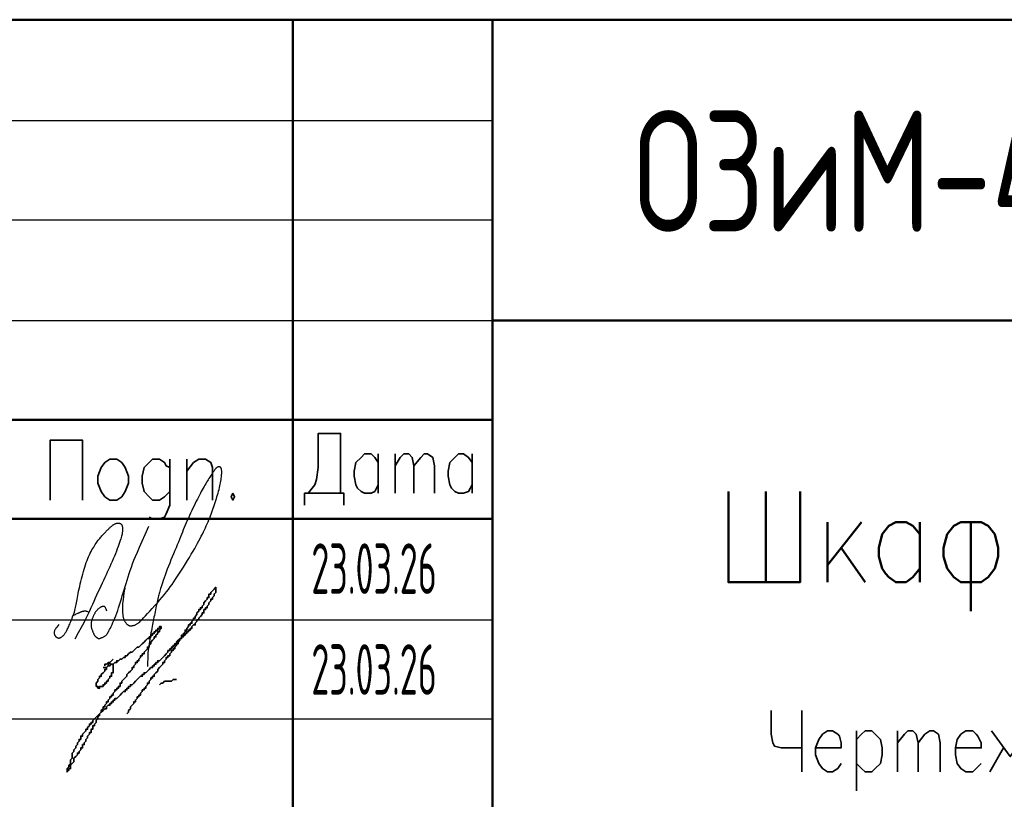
# Model space of a CAD drawing. Extents: x -832 to 0, y 8 to 595.
# Tile 5 of 20: x -147 to -98, y 29 to 67. Entities that reach past the tile are written whole.
import ezdxf

# ---------------------------------------------------------------- set-up
doc = ezdxf.new("R2010")
doc.units = 0
doc.layers.get('0').update_dxf_attribs({"lineweight": 25})
doc.styles.add('simplex', font='simplex.shx', dxfattribs={"width": 0.9})
doc.styles.add('simplex.shx', font='simplex.shx', dxfattribs={"width": 0.9, "height": 2})

# ---------------------------------------------------------------- blocks, each defined once
blk = doc.blocks.new('абросимов')
at = {"color": 162, "lineweight": 25}
for points in [[(-760.731, -527.911), (-760.766, -528.141), (-760.793, -528.326), (-760.813, -528.472), (-760.827, -528.586), (-760.836, -528.673), (-760.841, -528.74), (-760.844, -528.794), (-760.845, -528.842), (-760.845, -528.887), (-760.845, -528.933), (-760.844, -528.977), (-760.843, -529.021), (-760.84, -529.064), (-760.838, -529.105), (-760.835, -529.146), (-760.83, -529.184), (-760.826, -529.222), (-760.82, -529.257), (-760.814, -529.292), (-760.807, -529.325), (-760.799, -529.357), (-760.791, -529.388), (-760.781, -529.418), (-760.771, -529.448), (-760.76, -529.477), (-760.748, -529.505), (-760.736, -529.532), (-760.722, -529.558), (-760.709, -529.584), (-760.694, -529.607), (-760.679, -529.63), (-760.664, -529.65), (-760.648, -529.669), (-760.631, -529.686), (-760.615, -529.702), (-760.598, -529.715), (-760.58, -529.727), (-760.563, -529.738), (-760.545, -529.747), (-760.527, -529.755), (-760.509, -529.761), (-760.491, -529.766), (-760.472, -529.769), (-760.453, -529.772), (-760.433, -529.772), (-760.411, -529.772), (-760.389, -529.77), (-760.365, -529.767), (-760.34, -529.763), (-760.314, -529.757), (-760.286, -529.751), (-760.258, -529.742), (-760.23, -529.733), (-760.202, -529.722), (-760.175, -529.71), (-760.148, -529.697), (-760.122, -529.682), (-760.095, -529.664), (-760.064, -529.641), (-760.029, -529.61), (-759.986, -529.57), (-759.934, -529.518), (-759.87, -529.453), (-759.793, -529.373), (-759.701, -529.276), (-759.596, -529.165), (-759.482, -529.042), (-759.361, -528.91), (-759.237, -528.773), (-759.112, -528.633), (-758.99, -528.493), (-758.873, -528.355), (-758.764, -528.223), (-758.662, -528.096), (-758.566, -527.97), (-758.473, -527.845), (-758.383, -527.72), (-758.294, -527.591), (-758.204, -527.458), (-758.112, -527.318), (-758.016, -527.171), (-757.917, -527.018), (-757.817, -526.861), (-757.717, -526.702), (-757.618, -526.543), (-757.522, -526.385), (-757.43, -526.232), (-757.342, -526.084), (-757.261, -525.944), (-757.186, -525.811), (-757.116, -525.685), (-757.051, -525.564), (-756.99, -525.448), (-756.933, -525.336), (-756.879, -525.228), (-756.827, -525.123), (-756.778, -525.02), (-756.731, -524.918), (-756.685, -524.819), (-756.641, -524.72), (-756.599, -524.623), (-756.558, -524.526), (-756.519, -524.43), (-756.481, -524.334), (-756.444, -524.238), (-756.409, -524.142), (-756.374, -524.047), (-756.34, -523.951), (-756.307, -523.856), (-756.276, -523.76), (-756.245, -523.665), (-756.214, -523.57), (-756.185, -523.476), (-756.156, -523.382), (-756.129, -523.289), (-756.103, -523.197), (-756.078, -523.106), (-756.055, -523.018), (-756.033, -522.931), (-756.013, -522.846), (-755.996, -522.764), (-755.98, -522.684), (-755.966, -522.608), (-755.954, -522.535), (-755.945, -522.466), (-755.937, -522.4), (-755.93, -522.339), (-755.926, -522.283), (-755.923, -522.232), (-755.922, -522.185), (-755.923, -522.144), (-755.924, -522.106), (-755.927, -522.073), (-755.93, -522.044), (-755.934, -522.018), (-755.938, -521.997), (-755.943, -521.979), (-755.948, -521.964), (-755.954, -521.952), (-755.959, -521.942), (-755.965, -521.934), (-755.971, -521.928), (-755.977, -521.923), (-755.983, -521.919), (-755.989, -521.916), (-755.996, -521.913), (-756.003, -521.91), (-756.009, -521.908), (-756.016, -521.906), (-756.023, -521.904), (-756.031, -521.903), (-756.038, -521.902), (-756.046, -521.901), (-756.054, -521.901), (-756.062, -521.901), (-756.07, -521.902), (-756.079, -521.903), (-756.087, -521.904), (-756.096, -521.906), (-756.105, -521.908), (-756.114, -521.911), (-756.123, -521.914), (-756.132, -521.917), (-756.141, -521.922), (-756.15, -521.926), (-756.16, -521.932), (-756.169, -521.938), (-756.178, -521.945), (-756.187, -521.952), (-756.197, -521.961), (-756.207, -521.971), (-756.218, -521.984), (-756.231, -521.999), (-756.246, -522.017), (-756.262, -522.039), (-756.281, -522.066), (-756.303, -522.096), (-756.327, -522.132), (-756.354, -522.171), (-756.383, -522.214), (-756.415, -522.26), (-756.447, -522.31), (-756.482, -522.363), (-756.518, -522.419), (-756.555, -522.477), (-756.593, -522.537), (-756.632, -522.6), (-756.673, -522.666), (-756.714, -522.735), (-756.756, -522.806), (-756.799, -522.881), (-756.843, -522.958), (-756.888, -523.038), (-756.933, -523.122), (-756.98, -523.21), (-757.028, -523.301), (-757.077, -523.396), (-757.127, -523.496), (-757.18, -523.601), (-757.234, -523.71), (-757.289, -523.825), (-757.346, -523.943), (-757.404, -524.065), (-757.462, -524.188), (-757.519, -524.312), (-757.575, -524.436), (-757.63, -524.558), (-757.682, -524.678), (-757.731, -524.795), (-757.779, -524.91), (-757.825, -525.023), (-757.871, -525.137), (-757.918, -525.253), (-757.965, -525.372), (-758.015, -525.496), (-758.069, -525.625), (-758.125, -525.762), (-758.185, -525.904), (-758.247, -526.051), (-758.31, -526.202), (-758.375, -526.356), (-758.438, -526.51), (-758.501, -526.665), (-758.562, -526.818), (-758.62, -526.969), (-758.675, -527.117), (-758.727, -527.259), (-758.775, -527.395), (-758.819, -527.522), (-758.859, -527.641), (-758.895, -527.749), (-758.927, -527.844), (-758.953, -527.927), (-758.975, -527.999), (-758.994, -528.063), (-759.011, -528.121), (-759.026, -528.178), (-759.04, -528.234), (-759.054, -528.294), (-759.069, -528.36), (-759.086, -528.433), (-759.103, -528.514), (-759.122, -528.601), (-759.142, -528.692), (-759.162, -528.787), (-759.183, -528.883), (-759.203, -528.979), (-759.223, -529.074), (-759.242, -529.167), (-759.26, -529.258), (-759.279, -529.348), (-759.297, -529.439), (-759.315, -529.529), (-759.333, -529.621), (-759.351, -529.715), (-759.37, -529.812), (-759.389, -529.912), (-759.409, -530.016), (-759.429, -530.121), (-759.449, -530.228), (-759.469, -530.337), (-759.488, -530.445), (-759.506, -530.554), (-759.523, -530.661), (-759.538, -530.768), (-759.552, -530.876), (-759.565, -530.991), (-759.575, -531.115), (-759.584, -531.252), (-759.59, -531.406), (-759.594, -531.581), (-759.595, -531.781)], [(-763.986, -529.708), (-764.049, -529.782), (-764.1, -529.844), (-764.138, -529.895), (-764.166, -529.937), (-764.187, -529.972), (-764.2, -530), (-764.209, -530.024), (-764.215, -530.045), (-764.22, -530.065), (-764.223, -530.084), (-764.225, -530.101), (-764.226, -530.118), (-764.226, -530.134), (-764.225, -530.149), (-764.223, -530.164), (-764.22, -530.178), (-764.216, -530.192), (-764.211, -530.206), (-764.206, -530.22), (-764.199, -530.234), (-764.192, -530.247), (-764.184, -530.26), (-764.174, -530.273), (-764.164, -530.286), (-764.152, -530.299), (-764.14, -530.311), (-764.126, -530.323), (-764.112, -530.333), (-764.098, -530.344), (-764.083, -530.353), (-764.067, -530.361), (-764.051, -530.367), (-764.035, -530.372), (-764.018, -530.376), (-764.002, -530.378), (-763.985, -530.378), (-763.967, -530.376), (-763.949, -530.372), (-763.931, -530.366), (-763.911, -530.358), (-763.892, -530.348), (-763.872, -530.335), (-763.851, -530.321), (-763.83, -530.305), (-763.81, -530.287), (-763.789, -530.268), (-763.769, -530.248), (-763.749, -530.228), (-763.73, -530.206), (-763.711, -530.184), (-763.693, -530.16), (-763.674, -530.133), (-763.656, -530.105), (-763.637, -530.074), (-763.617, -530.039), (-763.596, -530), (-763.575, -529.958), (-763.552, -529.911), (-763.528, -529.86), (-763.504, -529.806), (-763.478, -529.748), (-763.451, -529.686), (-763.424, -529.621), (-763.396, -529.553), (-763.367, -529.481), (-763.337, -529.407), (-763.308, -529.331), (-763.279, -529.253), (-763.252, -529.175), (-763.225, -529.096), (-763.201, -529.018), (-763.18, -528.94), (-763.161, -528.864), (-763.144, -528.788), (-763.129, -528.712), (-763.115, -528.633), (-763.101, -528.551), (-763.086, -528.465), (-763.071, -528.374), (-763.053, -528.277), (-763.034, -528.172), (-763.012, -528.06), (-762.987, -527.944), (-762.961, -527.824), (-762.933, -527.701), (-762.904, -527.577), (-762.873, -527.452), (-762.842, -527.329), (-762.809, -527.208), (-762.776, -527.089), (-762.742, -526.973), (-762.706, -526.861), (-762.67, -526.751), (-762.633, -526.645), (-762.595, -526.543), (-762.556, -526.445), (-762.516, -526.35), (-762.475, -526.261), (-762.433, -526.175), (-762.391, -526.093), (-762.35, -526.016), (-762.308, -525.942), (-762.267, -525.872), (-762.227, -525.807), (-762.187, -525.745), (-762.149, -525.687), (-762.111, -525.632), (-762.074, -525.581), (-762.038, -525.532), (-762.002, -525.486), (-761.967, -525.442), (-761.933, -525.4), (-761.898, -525.36), (-761.864, -525.321), (-761.831, -525.284), (-761.798, -525.248), (-761.765, -525.213), (-761.733, -525.179), (-761.701, -525.147), (-761.67, -525.115), (-761.64, -525.084), (-761.61, -525.054), (-761.581, -525.025), (-761.552, -524.996), (-761.524, -524.969), (-761.497, -524.943), (-761.471, -524.918), (-761.446, -524.894), (-761.422, -524.872), (-761.398, -524.851), (-761.375, -524.831), (-761.352, -524.812), (-761.33, -524.795), (-761.308, -524.779), (-761.286, -524.764), (-761.265, -524.751), (-761.243, -524.738), (-761.221, -524.727), (-761.199, -524.717), (-761.177, -524.708), (-761.156, -524.701), (-761.135, -524.694), (-761.115, -524.69), (-761.096, -524.686), (-761.077, -524.684), (-761.059, -524.683), (-761.043, -524.683), (-761.026, -524.684), (-761.011, -524.686), (-760.996, -524.689), (-760.982, -524.694), (-760.968, -524.699), (-760.954, -524.704), (-760.941, -524.711), (-760.929, -524.718), (-760.918, -524.726), (-760.907, -524.735), (-760.897, -524.744), (-760.887, -524.755), (-760.879, -524.766), (-760.872, -524.779), (-760.866, -524.792), (-760.86, -524.806), (-760.856, -524.822), (-760.852, -524.838), (-760.848, -524.856), (-760.845, -524.875), (-760.843, -524.896), (-760.841, -524.918), (-760.839, -524.941), (-760.838, -524.967), (-760.837, -524.993), (-760.837, -525.022), (-760.838, -525.052), (-760.84, -525.084), (-760.843, -525.118), (-760.847, -525.154), (-760.853, -525.193), (-760.861, -525.236), (-760.872, -525.285), (-760.885, -525.339), (-760.902, -525.401), (-760.923, -525.471), (-760.949, -525.551), (-760.979, -525.64), (-761.014, -525.739), (-761.053, -525.846), (-761.095, -525.96), (-761.141, -526.079), (-761.19, -526.202), (-761.242, -526.328), (-761.296, -526.456), (-761.352, -526.585), (-761.41, -526.714), (-761.469, -526.845), (-761.53, -526.976), (-761.592, -527.109), (-761.656, -527.244), (-761.72, -527.382), (-761.785, -527.521), (-761.852, -527.663), (-761.918, -527.808), (-761.986, -527.955), (-762.054, -528.104), (-762.122, -528.255), (-762.191, -528.408), (-762.26, -528.562), (-762.33, -528.718), (-762.401, -528.876), (-762.475, -529.04), (-762.557, -529.215), (-762.651, -529.406), (-762.759, -529.618), (-762.885, -529.855), (-763.034, -530.124), (-763.208, -530.427)], [(-761.614, -529.045), (-761.63, -528.99), (-761.645, -528.945), (-761.659, -528.91), (-761.673, -528.883), (-761.686, -528.863), (-761.698, -528.848), (-761.71, -528.838), (-761.721, -528.83), (-761.732, -528.824), (-761.742, -528.82), (-761.752, -528.816), (-761.763, -528.814), (-761.773, -528.812), (-761.784, -528.812), (-761.795, -528.812), (-761.806, -528.814), (-761.818, -528.815), (-761.83, -528.818), (-761.844, -528.821), (-761.858, -528.825), (-761.873, -528.831), (-761.889, -528.838), (-761.907, -528.847), (-761.925, -528.857), (-761.945, -528.869), (-761.965, -528.883), (-761.987, -528.898), (-762.009, -528.915), (-762.031, -528.933), (-762.053, -528.952), (-762.074, -528.972), (-762.095, -528.993), (-762.115, -529.015), (-762.134, -529.037), (-762.152, -529.06), (-762.17, -529.084), (-762.186, -529.108), (-762.202, -529.132), (-762.217, -529.157), (-762.231, -529.182), (-762.245, -529.207), (-762.258, -529.233), (-762.27, -529.258), (-762.282, -529.284), (-762.294, -529.311), (-762.305, -529.337), (-762.315, -529.364), (-762.326, -529.391), (-762.336, -529.419), (-762.346, -529.447), (-762.355, -529.475), (-762.364, -529.503), (-762.372, -529.531), (-762.379, -529.559), (-762.385, -529.586), (-762.39, -529.613), (-762.394, -529.64), (-762.397, -529.666), (-762.399, -529.693), (-762.399, -529.718), (-762.399, -529.744), (-762.397, -529.77), (-762.394, -529.796), (-762.389, -529.822), (-762.383, -529.848), (-762.376, -529.874), (-762.369, -529.901), (-762.36, -529.927), (-762.351, -529.954), (-762.342, -529.98), (-762.332, -530.006), (-762.322, -530.032), (-762.312, -530.058), (-762.303, -530.084), (-762.293, -530.109), (-762.283, -530.133), (-762.273, -530.156), (-762.263, -530.178), (-762.253, -530.198), (-762.243, -530.217), (-762.232, -530.234), (-762.221, -530.25), (-762.209, -530.265), (-762.197, -530.278), (-762.185, -530.291), (-762.173, -530.302), (-762.161, -530.314), (-762.148, -530.325), (-762.136, -530.336), (-762.123, -530.347), (-762.11, -530.358), (-762.097, -530.367), (-762.083, -530.376), (-762.069, -530.384), (-762.055, -530.391), (-762.04, -530.396), (-762.025, -530.399), (-762.009, -530.401), (-761.993, -530.4), (-761.975, -530.398), (-761.956, -530.394), (-761.935, -530.388), (-761.912, -530.381), (-761.888, -530.371), (-761.861, -530.359), (-761.833, -530.346), (-761.804, -530.331), (-761.775, -530.316), (-761.746, -530.299), (-761.719, -530.283), (-761.693, -530.266), (-761.669, -530.249), (-761.649, -530.233), (-761.631, -530.216), (-761.613, -530.197), (-761.596, -530.174), (-761.578, -530.146), (-761.558, -530.111), (-761.535, -530.069), (-761.508, -530.018), (-761.476, -529.956), (-761.44, -529.883), (-761.401, -529.802), (-761.358, -529.711), (-761.313, -529.613), (-761.267, -529.506), (-761.219, -529.392), (-761.172, -529.272), (-761.125, -529.146), (-761.078, -529.015), (-761.031, -528.878), (-760.985, -528.737), (-760.939, -528.593), (-760.893, -528.445), (-760.847, -528.294), (-760.801, -528.14), (-760.755, -527.985), (-760.709, -527.829), (-760.662, -527.67), (-760.613, -527.511), (-760.563, -527.351), (-760.511, -527.189), (-760.456, -527.028), (-760.399, -526.866), (-760.338, -526.702), (-760.27, -526.53), (-760.193, -526.34), (-760.102, -526.126), (-759.995, -525.877), (-759.868, -525.586), (-759.717, -525.245), (-759.54, -524.845)], [(-763.276, -529.255), (-763.222, -529.229), (-763.173, -529.206), (-763.131, -529.186), (-763.093, -529.168), (-763.06, -529.153), (-763.031, -529.139), (-763.005, -529.127), (-762.981, -529.116), (-762.958, -529.107), (-762.938, -529.098), (-762.918, -529.09), (-762.9, -529.082), (-762.883, -529.076), (-762.866, -529.07), (-762.85, -529.064), (-762.834, -529.059), (-762.818, -529.054), (-762.803, -529.05), (-762.787, -529.046), (-762.772, -529.043), (-762.756, -529.04), (-762.74, -529.038), (-762.724, -529.036), (-762.708, -529.035), (-762.692, -529.035), (-762.674, -529.037), (-762.654, -529.039), (-762.632, -529.044), (-762.606, -529.052), (-762.576, -529.062), (-762.54, -529.076), (-762.498, -529.094)]]:
    blk.add_lwpolyline(points, dxfattribs=at)

msp = doc.modelspace()

# ---------------------------------------------------------------- linework, layer by layer
at = {"color": 7, "lineweight": 50, "flags": 128}
for points in [[(-187.96, 67.141), (-4.911, 67.141)], [(-4.911, 67.141), (-187.96, 67.141)], [(-133.519, 67.141), (-133.519, 12.7)], [(-123.613, 12.7), (-123.613, 67.141)], [(-123.613, 52.239), (-4.911, 52.239)], [(-187.96, 47.329), (-123.613, 47.329)], [(-111.929, 43.773), (-111.929, 39.285), (-108.373, 39.285), (-108.373, 43.773)], [(-110.067, 43.773), (-110.067, 39.285)], [(-123.613, 42.418), (-187.96, 42.418)], [(-107.019, 42.249), (-107.019, 39.285)], [(-105.325, 42.249), (-107.019, 40.132)], [(-102.447, 39.963), (-102.785, 39.539), (-103.124, 39.285), (-103.632, 39.285), (-103.971, 39.539), (-104.14, 39.709), (-104.309, 39.963), (-104.479, 40.555), (-104.479, 40.979), (-104.309, 41.656), (-103.971, 42.079), (-103.632, 42.249), (-103.124, 42.249), (-102.785, 42.079), (-102.447, 41.656)], [(-102.447, 42.249), (-102.447, 39.285)], [(-99.399, 42.249), (-100.415, 42.249), (-100.753, 42.079), (-101.092, 41.656), (-101.261, 40.979), (-101.261, 40.555), (-101.092, 39.963), (-100.753, 39.539), (-100.415, 39.285), (-99.399, 39.285), (-99.06, 39.539), (-98.721, 39.963), (-98.552, 40.555), (-98.552, 40.979), (-98.721, 41.656), (-99.06, 42.079), (-99.399, 42.249)], [(-99.907, 42.249), (-99.907, 37.846)], [(-106.341, 40.979), (-105.156, 39.285)]]:
    msp.add_lwpolyline(points, dxfattribs=at)
at = {"color": 7, "lineweight": 25, "flags": 128}
for points in [[(-187.96, 62.145), (-123.613, 62.145)], [(-187.96, 57.235), (-123.613, 57.235)], [(-187.96, 52.239), (-123.613, 52.239)], [(-187.96, 37.423), (-123.613, 37.423)], [(-187.96, 32.512), (-123.613, 32.512)]]:
    msp.add_lwpolyline(points, dxfattribs=at)
at = {"color": 7, "lineweight": 35, "flags": 128}
for points in [[(-132.757, 43.688), (-132.419, 44.111), (-132.334, 44.365), (-132.249, 44.958), (-132.249, 46.651), (-131.149, 46.651), (-131.149, 43.688)], [(-145.542, 43.349), (-145.542, 46.313), (-143.933, 46.313), (-143.933, 43.349)], [(-142.579, 45.381), (-142.24, 45.381), (-141.986, 45.212), (-141.817, 44.958), (-141.647, 44.535), (-141.647, 44.196), (-141.817, 43.773), (-141.986, 43.519), (-142.24, 43.349), (-142.579, 43.349), (-142.833, 43.519), (-143.002, 43.773), (-143.171, 44.196), (-143.171, 44.535), (-143.002, 44.958), (-142.833, 45.212), (-142.579, 45.381)], [(-139.615, 44.958), (-139.785, 45.043), (-139.869, 45.212), (-140.123, 45.381), (-140.462, 45.381), (-140.631, 45.212), (-140.885, 44.958), (-140.97, 44.535), (-140.97, 44.196), (-140.885, 43.773), (-140.631, 43.519), (-140.462, 43.349), (-140.123, 43.349), (-139.869, 43.519), (-139.615, 43.773)], [(-139.615, 45.381), (-139.615, 43.095), (-139.785, 42.672), (-139.869, 42.503), (-140.123, 42.418), (-140.462, 42.418), (-140.631, 42.503)], [(-138.769, 45.381), (-138.769, 43.349)], [(-138.769, 44.789), (-138.43, 45.212), (-138.176, 45.381), (-137.837, 45.381), (-137.583, 45.212), (-137.499, 44.958), (-137.499, 43.349)], [(-129.286, 44.111), (-129.455, 43.773), (-129.625, 43.688), (-129.963, 43.688), (-130.133, 43.773), (-130.302, 43.942), (-130.387, 44.111), (-130.471, 44.535), (-130.471, 44.789), (-130.387, 45.212), (-130.133, 45.466), (-129.963, 45.635), (-129.625, 45.635), (-129.455, 45.466), (-129.286, 45.212)], [(-129.286, 45.635), (-129.286, 43.688)], [(-128.439, 45.635), (-128.439, 43.688)], [(-128.439, 45.043), (-128.185, 45.466), (-128.016, 45.635), (-127.762, 45.635), (-127.593, 45.466), (-127.508, 45.043), (-127.508, 43.688)], [(-127.508, 45.043), (-127.169, 45.466), (-127, 45.635), (-126.831, 45.635), (-126.577, 45.466), (-126.492, 45.043), (-126.492, 43.688)], [(-124.629, 44.111), (-124.799, 43.773), (-125.053, 43.688), (-125.307, 43.688), (-125.476, 43.773), (-125.645, 43.942), (-125.73, 44.111), (-125.815, 44.535), (-125.815, 44.789), (-125.73, 45.212), (-125.476, 45.466), (-125.307, 45.635), (-125.053, 45.635), (-124.799, 45.466), (-124.629, 45.212)], [(-124.629, 45.635), (-124.629, 43.688)], [(-136.483, 43.688), (-136.567, 43.519), (-136.483, 43.349), (-136.398, 43.519), (-136.483, 43.688)], [(-130.979, 43.095), (-130.979, 43.688), (-132.927, 43.688), (-132.927, 43.095)], [(-144.357, 30.988), (-144.272, 31.073), (-144.272, 31.157), (-144.187, 31.242), (-144.187, 31.327), (-144.103, 31.411), (-144.103, 31.496), (-144.018, 31.496), (-144.018, 31.581), (-144.018, 31.665), (-143.933, 31.665), (-143.933, 31.75), (-143.849, 31.835), (-143.764, 31.919), (-143.764, 32.004), (-143.679, 32.004), (-143.679, 32.089), (-143.595, 32.173), (-143.595, 32.258), (-143.51, 32.258), (-143.51, 32.343), (-143.425, 32.343), (-143.425, 32.427), (-143.341, 32.512), (-143.256, 32.597), (-143.171, 32.681), (-143.087, 32.766), (-143.002, 32.851), (-142.917, 32.935), (-142.833, 33.02), (-142.748, 33.02), (-142.748, 33.105), (-142.663, 33.189), (-142.579, 33.189), (-142.579, 33.274), (-142.494, 33.274), (-142.494, 33.359), (-142.409, 33.359), (-142.409, 33.443), (-142.325, 33.443), (-142.325, 33.528), (-142.24, 33.528), (-142.155, 33.613), (-142.071, 33.697), (-141.986, 33.782), (-141.901, 33.867), (-141.817, 33.867), (-141.817, 33.951), (-141.732, 33.951), (-141.732, 34.036), (-141.647, 34.036), (-141.647, 34.121), (-141.563, 34.121), (-141.563, 34.205), (-141.478, 34.205), (-141.393, 34.29), (-141.309, 34.375), (-141.224, 34.459), (-141.139, 34.544), (-141.055, 34.629), (-140.97, 34.629), (-140.97, 34.713), (-140.885, 34.713), (-140.885, 34.798), (-140.801, 34.798), (-140.716, 34.883), (-140.631, 34.967), (-140.547, 35.052), (-140.462, 35.052), (-140.462, 35.137), (-140.377, 35.137), (-140.377, 35.221), (-140.293, 35.221), (-140.293, 35.306), (-140.208, 35.306), (-140.208, 35.391), (-140.123, 35.391), (-140.039, 35.475), (-139.954, 35.56), (-139.869, 35.645), (-139.785, 35.729), (-139.7, 35.814), (-139.7, 35.899), (-139.615, 35.899), (-139.615, 35.983), (-139.531, 35.983), (-139.531, 36.068), (-139.446, 36.068), (-139.446, 36.153), (-139.361, 36.153), (-139.361, 36.237), (-139.277, 36.237), (-139.277, 36.322), (-139.192, 36.407), (-139.107, 36.491), (-139.023, 36.491), (-139.023, 36.576), (-138.938, 36.576), (-138.938, 36.661), (-138.853, 36.661), (-138.853, 36.745), (-138.769, 36.745), (-138.769, 36.83), (-138.684, 36.83), (-138.684, 36.915), (-138.599, 36.915), (-138.599, 36.999), (-138.515, 36.999), (-138.515, 37.084), (-138.43, 37.169), (-138.345, 37.169), (-138.345, 37.253), (-138.261, 37.338), (-138.261, 37.423), (-138.176, 37.423), (-138.176, 37.507), (-138.091, 37.592), (-138.007, 37.677), (-138.007, 37.761), (-137.922, 37.761), (-137.922, 37.846), (-137.922, 37.931), (-137.837, 37.931), (-137.837, 38.015), (-137.753, 38.015), (-137.753, 38.1), (-137.668, 38.185), (-137.668, 38.269), (-137.583, 38.354), (-137.583, 38.439), (-137.499, 38.439), (-137.499, 38.523), (-137.414, 38.608), (-137.414, 38.693), (-137.329, 38.777), (-137.329, 38.862), (-137.329, 38.947), (-137.329, 39.031), (-137.414, 38.947), (-137.499, 38.862), (-137.583, 38.777), (-137.583, 38.693), (-137.668, 38.693), (-137.668, 38.608), (-137.668, 38.523), (-137.753, 38.523), (-137.753, 38.439), (-137.837, 38.354), (-137.922, 38.269), (-137.922, 38.185), (-138.007, 38.1), (-138.007, 38.015), (-138.091, 38.015), (-138.091, 37.931), (-138.176, 37.931), (-138.176, 37.846), (-138.261, 37.761), (-138.261, 37.677)], [(-138.261, 37.677), (-138.345, 37.592), (-138.345, 37.507), (-138.43, 37.507), (-138.43, 37.423), (-138.515, 37.338), (-138.515, 37.253), (-138.599, 37.253), (-138.599, 37.169), (-138.684, 37.169), (-138.684, 37.084), (-138.769, 36.999), (-138.769, 36.915), (-138.853, 36.915), (-138.853, 36.83), (-138.938, 36.745), (-138.938, 36.661), (-139.023, 36.661), (-139.023, 36.576), (-139.023, 36.491), (-139.107, 36.491), (-139.107, 36.407), (-139.192, 36.322), (-139.192, 36.237), (-139.277, 36.237), (-139.277, 36.153), (-139.361, 36.068), (-139.361, 35.983), (-139.446, 35.983), (-139.446, 35.899), (-139.531, 35.899), (-139.531, 35.814), (-139.615, 35.729), (-139.615, 35.645), (-139.7, 35.645), (-139.7, 35.56), (-139.785, 35.56), (-139.785, 35.475), (-139.869, 35.391), (-139.869, 35.306), (-139.954, 35.306), (-139.954, 35.221), (-140.039, 35.137), (-140.123, 35.052), (-140.208, 34.967), (-140.208, 34.883), (-140.293, 34.798), (-140.377, 34.713), (-140.377, 34.629), (-140.462, 34.629), (-140.462, 34.544), (-140.547, 34.544), (-140.547, 34.459), (-140.631, 34.375), (-140.631, 34.29), (-140.716, 34.29), (-140.716, 34.205), (-140.801, 34.121), (-140.801, 34.036), (-140.885, 34.036), (-140.885, 33.951), (-140.97, 33.951), (-140.97, 33.867), (-141.055, 33.782), (-141.055, 33.697), (-141.139, 33.697), (-141.139, 33.613), (-141.224, 33.613), (-141.224, 33.528), (-141.309, 33.443), (-141.309, 33.359), (-141.393, 33.359), (-141.393, 33.274), (-141.478, 33.189), (-141.563, 33.105), (-141.563, 33.02), (-141.647, 32.935), (-141.647, 32.851), (-141.732, 32.766)], [(-142.917, 35.052), (-142.833, 35.052), (-142.748, 35.052), (-142.663, 35.137), (-142.579, 35.137), (-142.494, 35.221), (-142.409, 35.221), (-142.325, 35.306), (-142.24, 35.306), (-142.24, 35.391), (-142.155, 35.391), (-142.071, 35.475), (-141.986, 35.475), (-141.901, 35.56), (-141.817, 35.56), (-141.817, 35.645), (-141.732, 35.645), (-141.647, 35.729), (-141.563, 35.814), (-141.478, 35.814), (-141.393, 35.899), (-141.309, 35.983), (-141.224, 36.068), (-141.139, 36.068), (-141.055, 36.153), (-140.97, 36.237), (-140.885, 36.322), (-140.801, 36.407), (-140.716, 36.491), (-140.631, 36.491), (-140.631, 36.576), (-140.547, 36.576), (-140.547, 36.661), (-140.462, 36.661), (-140.462, 36.745), (-140.377, 36.745), (-140.377, 36.83), (-140.293, 36.83), (-140.293, 36.915), (-140.208, 36.915), (-140.208, 36.999), (-140.123, 36.999), (-140.123, 37.084), (-140.039, 37.084), (-140.039, 36.999), (-140.123, 36.915), (-140.123, 36.83), (-140.208, 36.83), (-140.208, 36.745), (-140.293, 36.661), (-140.293, 36.576), (-140.377, 36.576), (-140.377, 36.491), (-140.462, 36.407), (-140.547, 36.322), (-140.547, 36.237), (-140.631, 36.153), (-140.631, 36.068), (-140.716, 36.068), (-140.716, 35.983), (-140.801, 35.899), (-140.885, 35.814), (-140.885, 35.729), (-140.97, 35.729), (-140.97, 35.645), (-141.055, 35.645), (-141.055, 35.56), (-141.139, 35.475), (-141.139, 35.391), (-141.224, 35.391), (-141.224, 35.306), (-141.309, 35.306), (-141.309, 35.221), (-141.393, 35.137), (-141.393, 35.052), (-141.478, 35.052), (-141.478, 34.967), (-141.563, 34.883), (-141.647, 34.798), (-141.732, 34.713), (-141.732, 34.629), (-141.817, 34.544), (-141.901, 34.459), (-141.986, 34.375), (-141.986, 34.29), (-142.071, 34.29), (-142.071, 34.205), (-142.071, 34.121), (-142.155, 34.121), (-142.155, 34.036), (-142.24, 34.036), (-142.24, 33.951), (-142.325, 33.951), (-142.325, 33.867), (-142.409, 33.782), (-142.409, 33.697), (-142.494, 33.697), (-142.494, 33.613), (-142.579, 33.613), (-142.579, 33.528), (-142.663, 33.443), (-142.663, 33.359), (-142.748, 33.359), (-142.748, 33.274), (-142.833, 33.189), (-142.833, 33.105), (-142.917, 33.105), (-142.917, 33.02), (-143.002, 32.935), (-143.002, 32.851), (-143.087, 32.766), (-143.087, 32.681), (-143.171, 32.597), (-143.171, 32.512), (-143.256, 32.427), (-143.256, 32.343), (-143.341, 32.258), (-143.341, 32.173), (-143.425, 32.173), (-143.425, 32.089), (-143.425, 32.004), (-143.51, 32.004), (-143.51, 31.919), (-143.51, 31.835), (-143.595, 31.835), (-143.595, 31.75), (-143.679, 31.665), (-143.679, 31.581), (-143.764, 31.496), (-143.764, 31.411), (-143.849, 31.327), (-143.849, 31.242), (-143.933, 31.242), (-143.933, 31.157), (-143.933, 31.073), (-144.018, 31.073), (-144.018, 30.988), (-144.103, 30.903), (-144.103, 30.819), (-144.187, 30.819), (-144.187, 30.734), (-144.272, 30.649), (-144.357, 30.565), (-144.357, 30.48), (-144.357, 30.395), (-144.441, 30.311), (-144.526, 30.226), (-144.526, 30.141), (-144.526, 30.057), (-144.611, 30.057), (-144.611, 29.972), (-144.695, 29.887), (-144.695, 29.972), (-144.695, 30.057), (-144.611, 30.141), (-144.611, 30.226), (-144.526, 30.311), (-144.526, 30.395), (-144.526, 30.48), (-144.441, 30.565), (-144.441, 30.649), (-144.441, 30.819), (-144.357, 30.903), (-144.357, 30.988)], [(-142.409, 35.475), (-142.494, 35.391), (-142.579, 35.306), (-142.663, 35.221), (-142.663, 35.137), (-142.748, 35.052), (-142.748, 34.967), (-142.833, 34.967), (-142.833, 34.883), (-142.917, 34.798), (-143.002, 34.713), (-143.002, 34.629), (-143.087, 34.629), (-143.087, 34.544), (-143.171, 34.459), (-143.171, 34.375), (-143.256, 34.29), (-143.256, 34.205), (-143.256, 34.121), (-143.171, 34.121), (-143.171, 34.036), (-143.087, 34.036), (-143.087, 34.121), (-143.002, 34.121), (-142.917, 34.121), (-142.917, 34.205), (-142.833, 34.205), (-142.833, 34.29), (-142.748, 34.29), (-142.748, 34.375), (-142.663, 34.375), (-142.663, 34.459), (-142.579, 34.544), (-142.579, 34.629), (-142.494, 34.629), (-142.494, 34.713), (-142.494, 34.798), (-142.409, 34.798), (-142.409, 34.883), (-142.409, 34.967), (-142.409, 35.052), (-142.409, 35.137), (-142.409, 35.221), (-142.494, 35.221), (-142.579, 35.221), (-142.579, 35.306), (-142.663, 35.306), (-142.748, 35.221), (-142.833, 35.221), (-142.833, 35.137)], [(-140.123, 34.205), (-140.039, 34.29), (-139.954, 34.29), (-139.869, 34.375), (-139.785, 34.375), (-139.7, 34.375), (-139.615, 34.375), (-139.531, 34.375), (-139.446, 34.459), (-139.361, 34.459), (-139.277, 34.459)], [(-109.813, 32.935), (-109.813, 31.75), (-109.728, 31.327), (-109.643, 31.157), (-109.305, 31.073), (-108.289, 31.073)], [(-108.289, 32.935), (-108.289, 29.887)], [(-107.611, 31.073), (-106.341, 31.073), (-106.341, 31.327), (-106.426, 31.665), (-106.511, 31.75), (-106.765, 31.919), (-107.019, 31.919), (-107.273, 31.75), (-107.442, 31.496), (-107.611, 31.073), (-107.611, 30.734), (-107.442, 30.311), (-107.273, 30.057), (-107.019, 29.887), (-106.765, 29.887), (-106.511, 30.057), (-106.341, 30.311)], [(-105.579, 31.919), (-105.579, 28.956)], [(-105.579, 31.496), (-105.325, 31.75), (-105.156, 31.919), (-104.817, 31.919), (-104.648, 31.75), (-104.394, 31.496), (-104.309, 31.073), (-104.309, 30.734), (-104.394, 30.311), (-104.648, 30.057), (-104.817, 29.887), (-105.156, 29.887), (-105.325, 30.057), (-105.579, 30.311)], [(-103.547, 31.919), (-103.547, 29.887)], [(-103.547, 31.327), (-103.209, 31.75), (-103.039, 31.919), (-102.785, 31.919), (-102.616, 31.75), (-102.531, 31.327), (-102.531, 29.887)], [(-102.531, 31.327), (-102.193, 31.75), (-101.939, 31.919), (-101.769, 31.919), (-101.515, 31.75), (-101.431, 31.327), (-101.431, 29.887)], [(-100.669, 31.073), (-99.399, 31.073), (-99.399, 31.327), (-99.568, 31.665), (-99.653, 31.75), (-99.822, 31.919), (-100.161, 31.919), (-100.415, 31.75), (-100.584, 31.496), (-100.669, 31.073), (-100.669, 30.734), (-100.584, 30.311), (-100.415, 30.057), (-100.161, 29.887), (-99.822, 29.887), (-99.653, 30.057), (-99.399, 30.311)], [(-97.028, 31.919), (-97.959, 30.649), (-98.891, 31.919)], [(-98.975, 29.887), (-98.298, 31.073)]]:
    msp.add_lwpolyline(points, dxfattribs=at)

# ---------------------------------------------------------------- block references
at = {"color": 1, "linetype": 'ByBlock', "lineweight": 20}
msp.add_blockref('абросимов', (618.886, 566.897), dxfattribs=at)

# ---------------------------------------------------------------- texts
at = {"color": 0, "lineweight": 35, "style": 'simplex', "width": 0.7}
msp.add_text('ОЗиМ-445А.000.01.00.00.000 ВО', height=6, dxfattribs=at).set_placement((-116.611, 56.639))
at = {"color": 7, "lineweight": 20, "style": 'simplex.shx', "width": 0.5}
for p in [(-132.594, 38.706), (-132.594, 33.71)]:
    msp.add_text('23.03.26', height=2.5, dxfattribs=at).set_placement(p)

doc.saveas('drawing.dxf')
